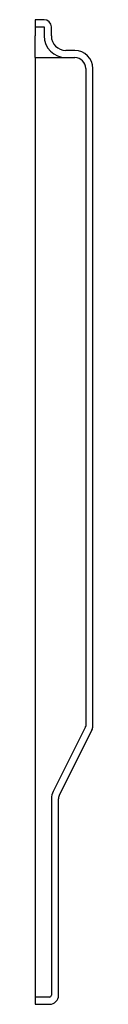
# Model space of a CAD drawing. Header units: millimetres. Extents: x 4064.235 to 4064.267, y 1889.555 to 1890.1.
import ezdxf

# ---------------------------------------------------------------- set-up
doc = ezdxf.new("R2010")
doc.units = ezdxf.units.MM
doc.layers.add('SANINDUSA', color=3, linetype='Continuous')

msp = doc.modelspace()

# ---------------------------------------------------------------- linework, layer by layer
at = {"layer": 'SANINDUSA'}
for p, q in [((4064.24016117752, 1890.099615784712), (4064.23516117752, 1890.099615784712)), ((4064.23516117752, 1890.099615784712), (4064.23516117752, 1890.095615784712)), ((4064.23516117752, 1890.095615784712), (4064.23516117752, 1890.090615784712)), ((4064.23516117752, 1890.095615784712), (4064.24016117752, 1890.095615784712)), ((4064.24016117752, 1890.095615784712), (4064.24016117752, 1890.090615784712)), ((4064.24416117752, 1890.090615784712), (4064.24416117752, 1890.095615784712)), ((4064.23516117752, 1890.078615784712), (4064.23516117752, 1890.090615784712)), ((4064.25716117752, 1890.082615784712), (4064.25216117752, 1890.082615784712)), ((4064.23516117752, 1890.078615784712), (4064.23616117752, 1890.078615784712)), ((4064.23516117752, 1890.078615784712), (4064.23516117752, 1890.072615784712)), ((4064.23616117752, 1890.078615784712), (4064.25216117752, 1890.078615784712)), ((4064.25216117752, 1890.078615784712), (4064.25716117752, 1890.078615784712)), ((4064.23516117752, 1890.072615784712), (4064.23516117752, 1889.559615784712)), ((4064.26316117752, 1890.072615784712), (4064.26316117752, 1889.708594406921)), ((4064.26716117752, 1889.708594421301), (4064.26716117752, 1890.072615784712)), ((4064.263054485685, 1889.708144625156), (4064.245102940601, 1889.672437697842)), ((4064.266627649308, 1889.706345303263), (4064.248694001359, 1889.67067556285)), ((4064.24416117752, 1889.668429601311), (4064.24416117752, 1889.559615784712)), ((4064.24816117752, 1889.559615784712), (4064.24816117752, 1889.668429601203)), ((4064.23516117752, 1889.559615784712), (4064.23516117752, 1889.558615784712)), ((4064.24316117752, 1889.558615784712), (4064.23516117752, 1889.558615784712)), ((4064.23516117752, 1889.558615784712), (4064.23516117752, 1889.554615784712)), ((4064.23516117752, 1889.554615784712), (4064.24316117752, 1889.554615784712))]:
    msp.add_line(p, q, dxfattribs=at)
for centre, radius, start, end in [((4064.24016117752, 1890.095615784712), 0.004, 0, 90), ((4064.25216117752, 1890.090615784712), 0.012, 180, 270), ((4064.25216117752, 1890.090615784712), 0.008, 180, 270), ((4064.25716117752, 1890.072615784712), 0.01, 0, 90), ((4064.25716117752, 1890.072615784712), 0.005999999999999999, 0, 90), ((4064.26215975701, 1889.708594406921), 0.001001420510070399, 333.3112387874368, 0.0008227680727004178), ((4064.262154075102, 1889.708594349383), 0.005007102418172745, 333.30947962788, 0.0008229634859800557), ((4064.253161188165, 1889.668429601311), 0.009000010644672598, 153.3082091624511, 180.0000006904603), ((4064.253161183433, 1889.668429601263), 0.005000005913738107, 153.3081583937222, 180.0000006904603), ((4064.24316117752, 1889.559615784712), 0.0009999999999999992, 270, 0), ((4064.24316117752, 1889.559615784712), 0.005, 270, 0)]:
    msp.add_arc(centre, radius, start, end, dxfattribs=at)

doc.saveas('drawing.dxf')
